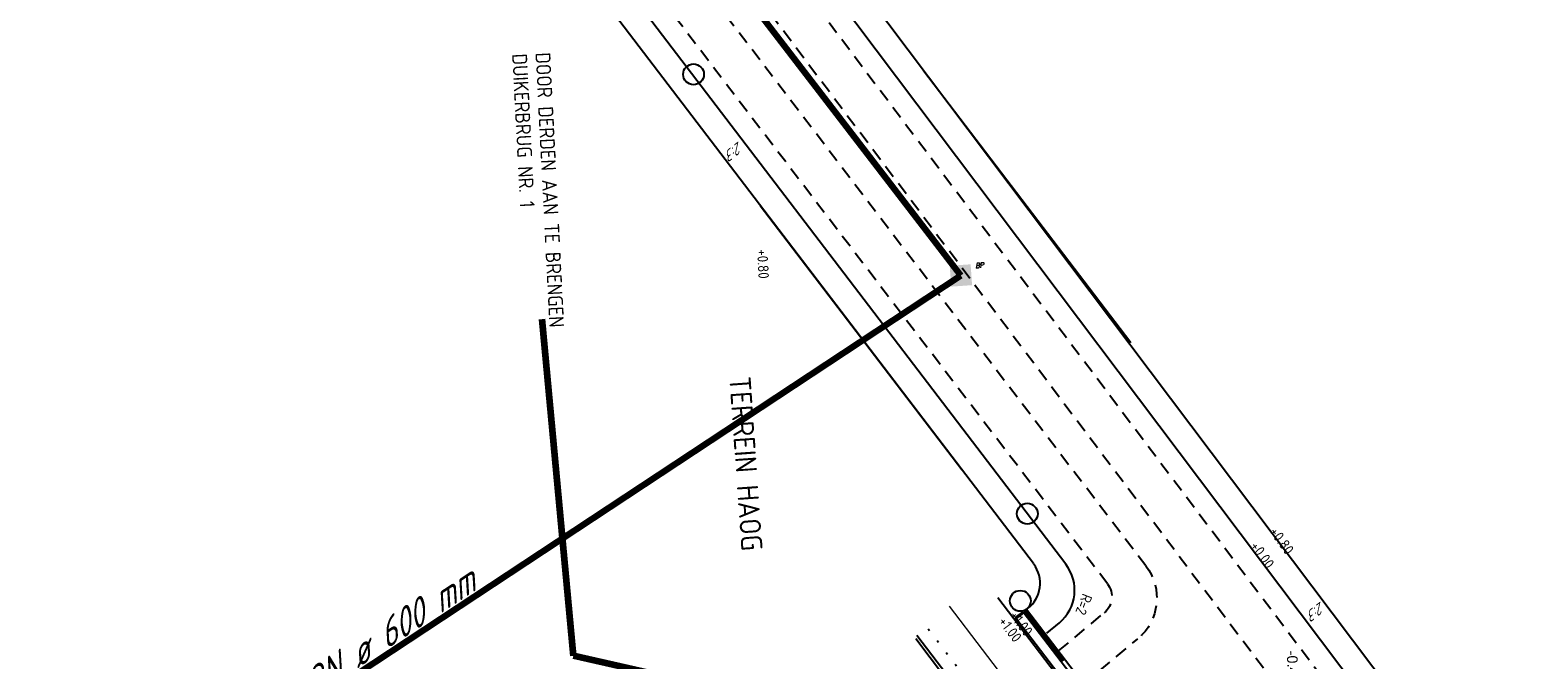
# Model space of a CAD drawing. Extents: x -410 to 7352, y -1401 to 655.
# Tile 9 of 185: x -383 to -312, y -279 to -249. Entities that reach past the tile are written whole.
import ezdxf
from ezdxf.enums import TextEntityAlignment as Align

# ---------------------------------------------------------------- set-up
doc = ezdxf.new("R2010")
doc.units = 0
doc.header["$MEASUREMENT"] = 0
for name, pattern in [('DGN Style 1', [0.6, 0, -0.6]), ('DGN Style 2', [1, 0.6, -0.4]), ('DUIKER streng', [7, 3, -1, 3])]:
    doc.linetypes.add(name, pattern=pattern)
doc.layers.add('ALG_viewport', color=7, linetype='Continuous', plot=False)
for name, color, linetype in [('BEBOUWING tekst overig', 7, 'Continuous'), ('GRONDWERK aanbr insteek talud', 7, 'Continuous'), ('GRONDWERK aanbr tekst overig', 7, 'Continuous'), ('RIO best DUIKER putten', 253, 'Continuous'), ('RIO best DUIKER streng', 253, 'DUIKER streng'), ('RIO best DUIKER strenggegevens', 7, 'Continuous'), ('Uitzetten beschoeiingen', 3, 'Continuous'), ('Uitzetten bruggen', 6, 'Continuous'), ('VERH aanbr arcering', 252, 'Continuous'), ('VERH aanbr materiaalscheiding', 3, 'DGN Style 1'), ('VERH aanbr tekst hoogtemaat', 5, 'Continuous'), ('VERH aanbr tekst overig', 7, 'Continuous'), ('VERH aanbr trottoirband', 2, 'Continuous'), ('VERH best tekst hoogtemaat', 7, 'Continuous'), ('WATERG aanbr beschoeiing', 2, 'Continuous'), ('WATERG aanbr duiker', 1, 'Continuous'), ('WATERG aanbr onderwater stippellijn', 9, 'DGN Style 2'), ('WATERG aanbr talud arcering', 7, 'TAL'), ('WATERG aanbr tekst', 7, 'Continuous')]:
    doc.layers.add(name, color=color, linetype=linetype)
doc.styles.add('rio bestaand tekst strenggegevens 2 mm (SCHUIN) ', font='isocp.shx', dxfattribs={"oblique": 30, "height": 0.0025})
doc.styles.add('Style-ENGINEERING I 0.20944', font='txt.shx', dxfattribs={"oblique": 12})
doc.styles.add('Style-INTL_ISO', font='isocp.shx')
doc.styles.add('verh best hoogtemaat 2 mm (SCHUIN)', font='isocp.shx', dxfattribs={"oblique": 30, "height": 0.0025})
doc.styles.add('verh hoogtemaat 2 mm', font='isocp.shx', dxfattribs={"height": 0.0025})
doc.styles.add('verh tekst overig 2 mm', font='isocp.shx', dxfattribs={"height": 0.0025})
doc.styles.add('verh tekst overig 3 mm', font='isocp.shx', dxfattribs={"height": 0.0035})
doc.linetypes.add('513', pattern='A,-0.5,[1,dgnlstyle-infvm_s.shx,S=0.008,R=0,X=0,Y=0],-3.5', length=4)
doc.linetypes.add('TAL', pattern='A,-0.5,[68,dgnlstyle-ior_v8_factor1.shx,S=0.016,R=0,X=0,Y=0],-0.5', length=1)
doc.dimstyles.new('maatvoering', dxfattribs={"dimscale": 200, "dimtxt": 0.0025, "dimasz": 0.0025, "dimexe": 0.00125, "dimexo": 0.00125, "dimgap": 0.001, "dimtad": 1, "dimjust": 1, "dimzin": 3, "dimdsep": 46, "dimtxsty": 'Style-INTL_ISO', "dimcen": 0.09, "dimse1": 1, "dimse2": 1, "dimclrd": 7, "dimclre": 7, "dimclrt": 256, "dimadec": 4, "dimazin": 3, "dimtfac": 1, "dimtmove": 1, "dimatfit": 3, "dimfxl": 1, "dimfrac": 2, "dimtzin": 3, "dimlwd": 0, "dimlwe": 0, "dimarcsym": 0})

# ---------------------------------------------------------------- blocks, each defined once
blk = doc.blocks.new('BETONPUT VIERKANT')
at = {"layer": 'RIO best DUIKER putten'}
blk.add_solid([(-0.488, -0.488), (0.497, -0.49), (-0.491, 0.496), (0.497, 0.496)], dxfattribs=at)
at = {"layer": 'RIO best DUIKER putten', "style": 'Style-ENGINEERING I 0.20944', "oblique": 12.00003, "width": 0.88}
blk.add_text('BP', height=0.25, rotation=359.89627, dxfattribs=at).set_placement((0.712, 0.294))
blk = doc.blocks.new('A$C1E1F0ED6')
at = {"layer": 'GRONDWERK aanbr insteek talud'}
for p, q in [((-29.147, -45.59), (-91.602, 37.291)), ((-29.749, -44.79), (-91.602, 37.291)), ((-29.749, -44.79), (-91.602, 37.291)), ((-52.927, -30.391), (-100.214, 31.566))]:
    blk.add_line(p, q, dxfattribs=at)
at = {"layer": 'GRONDWERK aanbr insteek talud', "linetype": 'Continuous'}
blk.add_arc((-54.107, -31.317), 1.5, 307.35232, 37.35231, dxfattribs=at)
at = {"layer": 'RIO best DUIKER streng', "const_width": 0.3, "flags": 128}
for points in [[(-97.205, 36.317), (-56.345, -16.819)], [(-56.345, -16.819), (-99.639, -45.38)]]:
    blk.add_lwpolyline(points, dxfattribs=at)
at = {"layer": 'Uitzetten beschoeiingen'}
for centre in [(-68.946, -7.34), (-53.212, -28.039)]:
    blk.add_circle(centre, 0.489, dxfattribs=at)
at = {"layer": 'Uitzetten bruggen'}
blk.add_circle((-53.542, -32.146), 0.489, dxfattribs=at)
at = {"layer": 'VERH aanbr arcering', "linetype": 'Continuous'}
for p, q in [((-53.363, -32.718), (-53.204, -32.597)), ((-53.327, -32.766), (-53.168, -32.645)), ((-53.29, -32.814), (-53.131, -32.692)), ((-53.254, -32.861), (-53.095, -32.74)), ((-53.217, -32.909), (-53.058, -32.788)), ((-53.181, -32.957), (-53.022, -32.835)), ((-53.145, -33.004), (-52.986, -32.883)), ((-53.108, -33.052), (-52.949, -32.931)), ((-53.072, -33.1), (-52.913, -32.978)), ((-53.035, -33.148), (-52.876, -33.026)), ((-52.999, -33.195), (-52.84, -33.074)), ((-52.963, -33.243), (-52.804, -33.122)), ((-52.926, -33.291), (-52.767, -33.169)), ((-52.89, -33.338), (-52.731, -33.217)), ((-52.853, -33.386), (-52.694, -33.265)), ((-52.817, -33.434), (-52.658, -33.312)), ((-52.781, -33.481), (-52.622, -33.36)), ((-52.744, -33.529), (-52.585, -33.408)), ((-52.708, -33.577), (-52.549, -33.455)), ((-52.671, -33.624), (-52.512, -33.503)), ((-52.635, -33.672), (-52.476, -33.551)), ((-52.599, -33.72), (-52.44, -33.599)), ((-52.562, -33.768), (-52.403, -33.646)), ((-52.526, -33.815), (-52.367, -33.694)), ((-52.489, -33.863), (-52.33, -33.742)), ((-52.453, -33.911), (-52.294, -33.789)), ((-52.417, -33.958), (-52.258, -33.837)), ((-52.38, -34.006), (-52.221, -33.885)), ((-52.344, -34.054), (-52.185, -33.932)), ((-52.307, -34.101), (-52.148, -33.98)), ((-52.271, -34.149), (-52.112, -34.028)), ((-52.235, -34.197), (-52.076, -34.075)), ((-52.235, -34.197), (-52.076, -34.075)), ((-52.235, -34.197), (-52.076, -34.075)), ((-52.198, -34.244), (-52.039, -34.123)), ((-52.198, -34.244), (-52.039, -34.123)), ((-52.198, -34.244), (-52.039, -34.123)), ((-52.162, -34.292), (-52.003, -34.171)), ((-52.125, -34.34), (-51.966, -34.219)), ((-52.089, -34.388), (-51.93, -34.266)), ((-52.053, -34.435), (-51.894, -34.314)), ((-52.016, -34.483), (-51.857, -34.362)), ((-51.98, -34.531), (-51.821, -34.409)), ((-51.943, -34.578), (-51.784, -34.457)), ((-51.943, -34.578), (-51.784, -34.457)), ((-51.943, -34.578), (-51.784, -34.457)), ((-51.907, -34.626), (-51.748, -34.505)), ((-51.907, -34.626), (-51.748, -34.505)), ((-51.907, -34.626), (-51.748, -34.505)), ((-51.871, -34.674), (-51.712, -34.552)), ((-51.871, -34.674), (-51.712, -34.552)), ((-51.871, -34.674), (-51.712, -34.552)), ((-51.834, -34.721), (-51.675, -34.6)), ((-51.798, -34.769), (-51.639, -34.648)), ((-51.761, -34.817), (-51.602, -34.695)), ((-51.725, -34.865), (-51.566, -34.743)), ((-51.688, -34.912), (-51.53, -34.791)), ((-51.652, -34.96), (-51.493, -34.839)), ((-51.616, -35.008), (-51.457, -34.886))]:
    blk.add_line(p, q, dxfattribs=at)
at = {"layer": 'VERH aanbr materiaalscheiding'}
blk.add_line((-57.885, -33.458), (-35.466, -62.83), dxfattribs=at)
at = {"layer": 'VERH aanbr trottoirband', "color": 2, "linetype": '513', "lineweight": 0}
blk.add_line((-56.888, -32.397), (-34.392, -61.871), dxfattribs=at)
at = {"layer": 'VERH aanbr trottoirband'}
for p, q in [((-54.605, -31.986), (-33.397, -59.773)), ((-53.762, -32.929), (-53.406, -32.658)), ((-53.762, -32.928), (-47.094, -41.666)), ((-53.725, -32.977), (-53.37, -32.706)), ((-58.471, -33.926), (-36.018, -63.343)), ((-58.412, -33.755), (-35.899, -63.252))]:
    blk.add_line(p, q, dxfattribs=at)
at = {"layer": 'WATERG aanbr beschoeiing'}
for p, q in [((-30.105, -46.312), (-92.56, 36.568)), ((-51.392, -30.424), (-99.261, 32.294)), ((-52.285, -33.66), (-51.701, -33.174))]:
    blk.add_line(p, q, dxfattribs=at)
blk.add_arc((-52.982, -31.637), 2, 309.8088, 37.35192, dxfattribs=at)
at = {"layer": 'WATERG aanbr duiker', "linetype": 'Continuous'}
blk.add_line((-53.246, -32.534), (-53.405, -32.655), dxfattribs=at)
at = {"layer": 'WATERG aanbr duiker'}
for p, q in [((-53.405, -32.655), (-46.734, -41.396)), ((-53.246, -32.534), (-46.575, -41.274))]:
    blk.add_line(p, q, dxfattribs=at)
at = {"layer": 'WATERG aanbr onderwater stippellijn'}
for p, q in [((-32.45, -48.102), (-96.085, 36.344)), ((-30.904, -46.914), (-93.359, 35.967)), ((-47.623, -30.5), (-97.389, 34.704)), ((-49.434, -31.34), (-98.466, 32.9)), ((-51.739, -34.507), (-49.589, -32.715)), ((-50.555, -36.059), (-48.01, -33.937))]:
    blk.add_line(p, q, dxfattribs=at)
at = {"layer": 'WATERG aanbr onderwater stippellijn', "extrusion": (0, 0, -1)}
for centre, radius in [((49.61, -32.017), 2.5), ((50.229, -31.947), 1)]:
    blk.add_arc(centre, radius, 142.64769, 230.1912, dxfattribs=at)
at = {"layer": 'WATERG aanbr talud arcering', "ltscale": 0.601437}
for p, q in [((-58.108, -7.157), (-48.329, -19.969)), ((-56.303, -25.968), (-65.797, -13.528))]:
    blk.add_line(p, q, dxfattribs=at)
at = {"layer": 'RIO best DUIKER putten', "rotation": 4.028237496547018}
blk.add_blockref('BETONPUT VIERKANT', (-56.345, -16.819), dxfattribs=at)
at = {"layer": 'BEBOUWING tekst overig', "style": 'verh tekst overig 2 mm'}
blk.add_text('TERREIN HAOG', height=1, rotation=274.02676, dxfattribs=at).set_placement((-67.264, -21.609))
at = {"layer": 'GRONDWERK aanbr tekst overig', "style": 'verh best hoogtemaat 2 mm (SCHUIN)', "oblique": 30.00001}
for p in [(-66.814, -10.48), (-39.379, -32.157)]:
    blk.add_text('2:3', height=0.5, rotation=217.31556, dxfattribs=at).set_placement(p)
at = {"layer": 'RIO best DUIKER strenggegevens', "linetype": 'Continuous', "style": 'rio bestaand tekst strenggegevens 2 mm (SCHUIN) ', "oblique": 30}
blk.add_text('BETON ø 600 mm', height=1.25, rotation=33.41324, dxfattribs=at).set_placement((-84.173, -34.937), align=Align.CENTER)
at = {"layer": 'VERH aanbr tekst hoogtemaat', "char_height": 0.5, "attachment_point": 7, "line_spacing_factor": 0.722892, "style": 'verh hoogtemaat 2 mm'}
for s, insert, rotation in [('+0.80', (-65.954, -15.59), 272.91778), ('+0.80', (-41.829, -28.895), 306.03778), ('+0.00', (-42.735, -29.58), 306.03778), ('+1.00', (-54.091, -32.851), 307.35232), ('+1.00', (-54.608, -33.133), 307.35232)]:
    blk.add_mtext(s, dxfattribs=dict(at, insert=insert, rotation=rotation))
at = {"layer": 'VERH aanbr tekst overig', "insert": (-75.7, -6.286), "char_height": 0.7, "attachment_point": 1, "rotation": 272.91778, "line_spacing_factor": 0.942857, "style": 'verh tekst overig 3 mm'}
blk.add_mtext('DOOR DERDEN AAN TE BRENGEN \\P\\ptz;DUIKERBRUG NR. 1', dxfattribs=at)
at = {"layer": 'VERH best tekst hoogtemaat', "insert": (-40.997, -34.508), "char_height": 0.5, "attachment_point": 7, "rotation": 272.91778, "line_spacing_factor": 0.722892, "style": 'verh best hoogtemaat 2 mm (SCHUIN)'}
blk.add_mtext('\\FINTL_ISO.shx;\\Q0.000000;-\\FINTL_ISO.shx;\\Q0.523599;0.40', dxfattribs=at)
at = {"layer": 'WATERG aanbr tekst', "style": 'verh hoogtemaat 2 mm'}
blk.add_text('R=2', height=0.5, rotation=248.75097, dxfattribs=at).set_placement((-50.601, -31.763))
at = {"layer": 'VERH aanbr tekst overig', "color": 7, "linetype": 'Continuous', "lineweight": 0}
blk.add_leader([(-56.31, -38.867), (-74.6, -34.74), (-76.076, -18.871)], dimstyle='maatvoering', override={"dimtxt": 0.002, "dimasz": 0.0008, "dimgap": 0, "dimtad": 0, "dimclrd": 0, "dimlwd": 65534}, dxfattribs=at)

msp = doc.modelspace()

# ---------------------------------------------------------------- block references
at = {"layer": 'ALG_viewport'}
msp.add_blockref('A$C1E1F0ED6', (-282.391, -244.117), dxfattribs=at)

doc.saveas('drawing.dxf')
